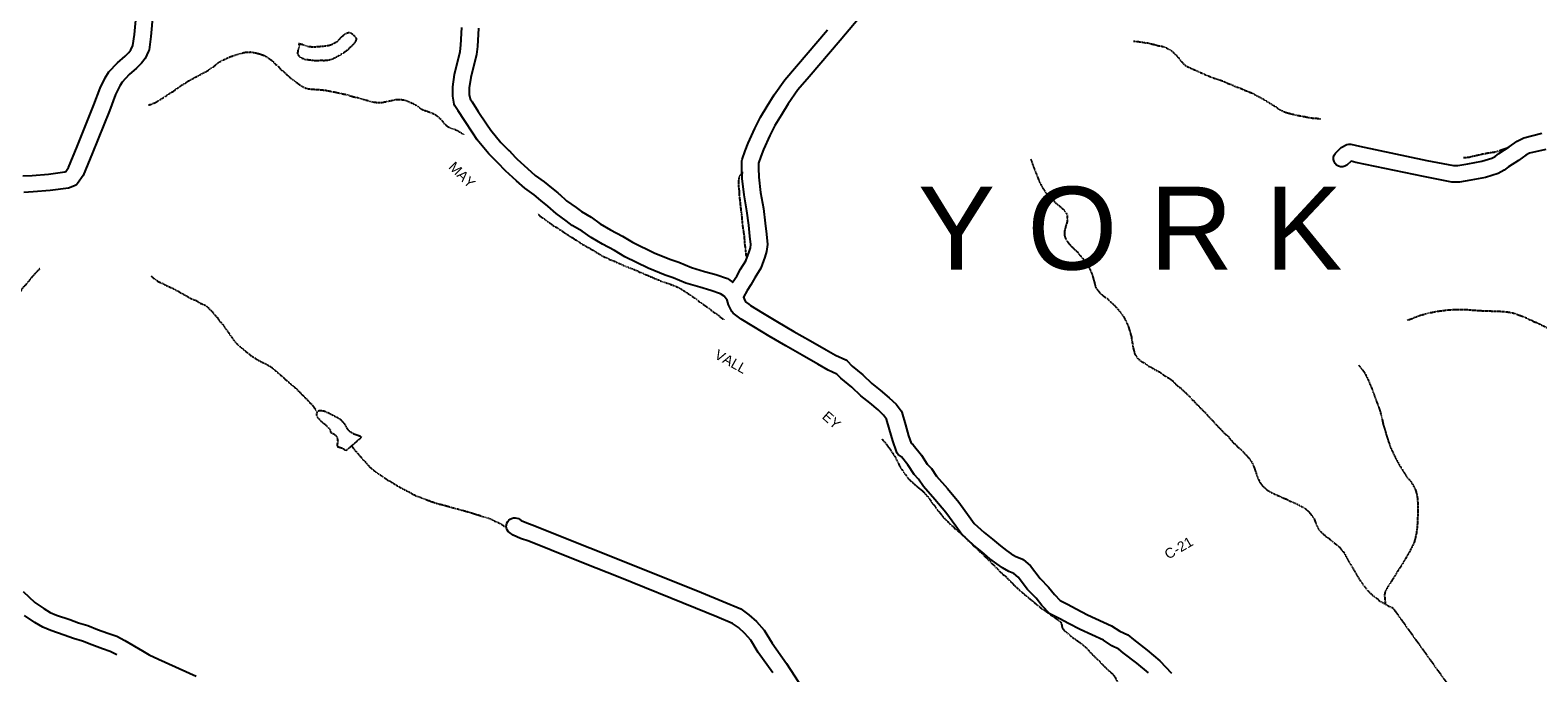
# Model space of a CAD drawing. Header units: feet. Extents: x -1605449 to -1594075, y -1717250 to -1708479.
# Tile 24 of 97: x -1601425 to -1599908, y -1715096 to -1714450. Entities that reach past the tile are written whole.
import ezdxf
from ezdxf.enums import TextEntityAlignment as Align

# ---------------------------------------------------------------- set-up
doc = ezdxf.new("R2010")
doc.units = ezdxf.units.FT
doc.header["$MEASUREMENT"] = 0
doc.linetypes.add('stream', pattern=[1.4, 0.7, -0.1, 0.1, -0.1, 0.1, -0.1, 0.1, -0.1])
for name, color, linetype in [('COUNTY-RD', 7, 'Continuous'), ('CR-TEXT', 7, 'Continuous'), ('HTEXT', 3, 'Continuous'), ('TWP-RD', 6, 'Continuous'), ('WATERWAY', 14, 'stream')]:
    doc.layers.add(name, color=color, linetype=linetype)
doc.styles.add('ARIAL', font='arial.ttf')

msp = doc.modelspace()

# ---------------------------------------------------------------- linework, layer by layer
at = {"layer": 'COUNTY-RD'}
for points in [[(-1600622, -1714791.7), (-1600632.3, -1714785.8), (-1600647.9, -1714776.7), (-1600664.6, -1714767.4), (-1600681.4, -1714757.7), (-1600696.6, -1714748.3), (-1600709.3, -1714740.7), (-1600717.5, -1714734.4), (-1600718.8, -1714732.9), (-1600722.1, -1714726.2), (-1600723.5, -1714721.4), (-1600726.6, -1714717.5), (-1600730.2, -1714714.9), (-1600739.9, -1714711.6), (-1600751, -1714708.5), (-1600765.1, -1714704.2), (-1600777.9, -1714698.8), (-1600785.9, -1714696.3), (-1600803, -1714689.4), (-1600826.6, -1714677.8), (-1600837, -1714671.6), (-1600849, -1714665.1), (-1600860.4, -1714658.5), (-1600869.3, -1714652.1), (-1600879.5, -1714646.2), (-1600885.4, -1714641.6), (-1600895.5, -1714634.4), (-1600904, -1714626.8), (-1600910.8, -1714621.2), (-1600917.6, -1714615.6), (-1600927.1, -1714608.9), (-1600935.4, -1714601.4), (-1600946.5, -1714591.4), (-1600954.1, -1714583.4), (-1600963.4, -1714574.3), (-1600974.9, -1714560.3), (-1600979.4, -1714553.4), (-1600987.9, -1714540.7), (-1600994.1, -1714530.9), (-1600997.4, -1714525.8), (-1600998, -1714524.3), (-1600999.6, -1714516.2), (-1600999.5, -1714506.8), (-1600997.7, -1714494.4), (-1600992.1, -1714471.4), (-1600991.4, -1714465), (-1600990.3, -1714447.2)], [(-1600973.7, -1714448), (-1600974.8, -1714466.3), (-1600975.6, -1714474.3), (-1600981.3, -1714497.6), (-1600982.9, -1714508), (-1600982.9, -1714514.7), (-1600982.1, -1714518.8), (-1600980.1, -1714521.9), (-1600974, -1714531.6), (-1600965.5, -1714544.2), (-1600961.4, -1714550.5), (-1600951.1, -1714563), (-1600943, -1714570.9), (-1600942.8, -1714571), (-1600942.2, -1714571.7), (-1600941.6, -1714572.3), (-1600941.5, -1714572.4), (-1600934.8, -1714579.5), (-1600924.2, -1714589), (-1600916.6, -1714595.9), (-1600907.5, -1714602.3), (-1600900.2, -1714608.3), (-1600893.8, -1714613.6), (-1600893.6, -1714613.7), (-1600893.1, -1714614.2), (-1600892.4, -1714614.8), (-1600892.3, -1714614.9), (-1600885, -1714621.4), (-1600875.5, -1714628.3), (-1600870.2, -1714632.3), (-1600860.2, -1714638.1), (-1600851.3, -1714644.5), (-1600840.8, -1714650.6), (-1600828.8, -1714657.1), (-1600818.7, -1714663.1), (-1600796.2, -1714674.2), (-1600780.3, -1714680.6), (-1600772.2, -1714683.2)], [(-1600772.2, -1714683.2), (-1600759.5, -1714688.5), (-1600746.3, -1714692.5), (-1600735, -1714695.7), (-1600723.1, -1714699.7), (-1600722, -1714700.3), (-1600718, -1714703.2)], [(-1600707, -1714718.5), (-1600706.5, -1714720), (-1600705.1, -1714723), (-1600701.8, -1714725.5)], [(-1600701.8, -1714725.5), (-1600699.9, -1714726.9), (-1600688, -1714734.1), (-1600672.9, -1714743.3), (-1600656.3, -1714752.9), (-1600639.6, -1714762.2), (-1600623.9, -1714771.4), (-1600614.4, -1714776.9), (-1600604.1, -1714781.6), (-1600602.8, -1714782.5), (-1600597.8, -1714787.7), (-1600587.1, -1714796.6), (-1600578.1, -1714805.1), (-1600569.5, -1714811.8), (-1600560.4, -1714819.5), (-1600553.6, -1714826.1), (-1600548.5, -1714832.8), (-1600547.8, -1714834.2), (-1600544.1, -1714846.8), (-1600541, -1714858), (-1600538.5, -1714865.4), (-1600536.3, -1714867), (-1600528.1, -1714877.3), (-1600522.4, -1714886.4), (-1600517.9, -1714890.9), (-1600512.8, -1714898.6), (-1600501.9, -1714910.9), (-1600490.4, -1714924.6), (-1600480, -1714939.1), (-1600474.9, -1714946), (-1600464.9, -1714955), (-1600456.7, -1714961.7), (-1600448.7, -1714968.5), (-1600442.6, -1714973.2), (-1600437.7, -1714976.6), (-1600433, -1714979.2), (-1600427.1, -1714981.5), (-1600425.9, -1714982.3), (-1600418.5, -1714988.7), (-1600408.7, -1715001.4), (-1600400.3, -1715010.1), (-1600394.3, -1715017.4), (-1600388.5, -1715023.6), (-1600381.1, -1715027.1), (-1600372.4, -1715031.9), (-1600361, -1715037.8), (-1600336.9, -1715048.9), (-1600328.4, -1715054.5), (-1600320.6, -1715058.2), (-1600314.9, -1715062.9), (-1600301, -1715073.4), (-1600288.2, -1715084.2), (-1600276.4, -1715096.5)], [(-1600299.6, -1715096.4), (-1600311.4, -1715086.4), (-1600325.2, -1715076), (-1600329.6, -1715072.4), (-1600336.7, -1715069), (-1600345, -1715063.5), (-1600368.3, -1715052.8), (-1600380.2, -1715046.6), (-1600388.7, -1715042), (-1600397.7, -1715037.7), (-1600399, -1715036.8), (-1600406.9, -1715028.4), (-1600412.8, -1715021.2), (-1600421.3, -1715012.3), (-1600430.7, -1715000.2), (-1600435.2, -1714996.3), (-1600440.1, -1714994.3), (-1600446.5, -1714990.7), (-1600452.4, -1714986.6), (-1600459.2, -1714981.5), (-1600467.4, -1714974.5), (-1600475.7, -1714967.7), (-1600487.3, -1714957.2), (-1600493.5, -1714948.9), (-1600503.6, -1714934.9), (-1600514.5, -1714921.8), (-1600526, -1714908.7), (-1600530.9, -1714901.5), (-1600535.5, -1714896.8), (-1600541.7, -1714887), (-1600548.1, -1714879), (-1600551.4, -1714876.5), (-1600552.4, -1714875.2), (-1600553.3, -1714873.8), (-1600556.9, -1714862.8), (-1600560.1, -1714851.4), (-1600563.2, -1714841.1), (-1600566.1, -1714837.2), (-1600571.5, -1714831.9), (-1600580, -1714824.8), (-1600589, -1714817.7), (-1600598.2, -1714809.1), (-1600609.2, -1714799.9), (-1600613.2, -1714795.7), (-1600622, -1714791.7)]]:
    msp.add_lwpolyline(points, dxfattribs=at)
at = {"layer": 'TWP-RD'}
for points in [[(-1601432.1, -1714596.5), (-1601422.6, -1714596), (-1601406.3, -1714594.6), (-1601389.8, -1714592.4), (-1601388.8, -1714591.9), (-1601386.1, -1714588.1), (-1601377.3, -1714567), (-1601360.5, -1714524.9), (-1601354.1, -1714508.1), (-1601349.1, -1714497.8), (-1601345.5, -1714491.8), (-1601336.7, -1714482.6), (-1601329, -1714475.9), (-1601325.4, -1714472.3), (-1601323.4, -1714469.5), (-1601321.4, -1714465.4), (-1601319.8, -1714454.2), (-1601317.8, -1714432.5)], [(-1601301.1, -1714433.7), (-1601303.2, -1714456.2), (-1601305.1, -1714469.8), (-1601305.5, -1714471.1), (-1601309.1, -1714478.2), (-1601312.7, -1714483.2), (-1601317.6, -1714488.1), (-1601325.1, -1714494.6), (-1601332.1, -1714502), (-1601334.4, -1714505.8), (-1601338.8, -1714514.7), (-1601345, -1714530.9), (-1601361.8, -1714573.3), (-1601371.4, -1714596.2), (-1601377, -1714604.2), (-1601378.1, -1714605.3), (-1601379.5, -1714606.2), (-1601385.1, -1714608.4), (-1601386, -1714608.7), (-1601404.4, -1714611.2), (-1601421.5, -1714612.6), (-1601431, -1714613.1)], [(-1600581, -1714426.2), (-1600609.9, -1714460.3), (-1600641, -1714496.9), (-1600652.3, -1714510), (-1600662.3, -1714524), (-1600668.9, -1714535.1), (-1600675.6, -1714545.6), (-1600680.7, -1714555.9), (-1600687, -1714570), (-1600689.8, -1714576.9), (-1600692, -1714583.5), (-1600692.1, -1714588.7), (-1600691.8, -1714597.7), (-1600690, -1714613.1), (-1600687.1, -1714629.1), (-1600685.2, -1714644.1), (-1600684, -1714655.1), (-1600682.8, -1714665.5), (-1600683.8, -1714672.5), (-1600685.7, -1714678.3), (-1600689.6, -1714689.1), (-1600695.8, -1714698.9), (-1600699.6, -1714705.9), (-1600703.5, -1714711.6), (-1600707, -1714718.3), (-1600707, -1714718.5)], [(-1600718, -1714703.2), (-1600717.9, -1714703.2), (-1600717.8, -1714703), (-1600713.8, -1714697.2), (-1600710.2, -1714690.4), (-1600704.6, -1714681.7), (-1600701.4, -1714672.9), (-1600700.1, -1714668.7), (-1600699.6, -1714665.3), (-1600700.6, -1714657), (-1600701.7, -1714646), (-1600703.6, -1714631.6), (-1600706.5, -1714615.5), (-1600708.5, -1714598.9), (-1600708.8, -1714588.8), (-1600708.7, -1714581.3), (-1600708.5, -1714580), (-1600705.4, -1714571.1), (-1600702.4, -1714563.5), (-1600695.8, -1714548.7), (-1600690.1, -1714537.4), (-1600683.1, -1714526.3), (-1600676.3, -1714514.8), (-1600665.4, -1714499.7), (-1600653.6, -1714486.1), (-1600622.6, -1714449.5)], [(-1600019.7, -1714580.8), (-1599992.8, -1714586.1), (-1599988.4, -1714586.1), (-1599978.5, -1714584.2), (-1599964.4, -1714581.7), (-1599954.3, -1714578.6), (-1599951, -1714576.8), (-1599947.1, -1714573.8), (-1599937, -1714567.3), (-1599928.8, -1714561.4), (-1599922.1, -1714558), (-1599903.9, -1714553.6)], [(-1599899.9, -1714569.8), (-1599916.3, -1714573.7), (-1599920.2, -1714575.7), (-1599927.6, -1714581.1), (-1599937.4, -1714587.4), (-1599941.8, -1714590.8), (-1599947.8, -1714594.1), (-1599960.6, -1714597.9), (-1599975.4, -1714600.6), (-1599986.9, -1714602.8), (-1599994.5, -1714602.7), (-1600023, -1714597.1), (-1600091.1, -1714582.8), (-1600095.8, -1714581.6), (-1600100.3, -1714585.8), (-1600102.2, -1714586.8), (-1600104.3, -1714587.3), (-1600106.5, -1714587.3), (-1600108.6, -1714586.6), (-1600110.5, -1714585.5), (-1600112, -1714583.9), (-1600113, -1714582), (-1600113.5, -1714579.8), (-1600113.5, -1714577.6), (-1600112.8, -1714575.5), (-1600111.7, -1714573.7), (-1600105.7, -1714568), (-1600100.2, -1714564.9), (-1600098.2, -1714564.4), (-1600096.1, -1714564.4), (-1600087.3, -1714566.5), (-1600019.7, -1714580.8)], [(-1600677.5, -1715096.3), (-1600692.2, -1715075.7), (-1600699.8, -1715063.3), (-1600705.8, -1715056.6), (-1600712.2, -1715050.8), (-1600718, -1715046.7), (-1600733.9, -1715039.9), (-1600755.5, -1715031.1), (-1600831.5, -1715000.5), (-1600867.9, -1714986), (-1600900.7, -1714972.8), (-1600922.9, -1714963.9), (-1600931.3, -1714961), (-1600938.7, -1714957.7), (-1600942.5, -1714955.2), (-1600943.8, -1714954), (-1600944.7, -1714952.5), (-1600945.4, -1714950.9), (-1600945.7, -1714949.1), (-1600945.6, -1714947.4), (-1600945.1, -1714945.7), (-1600944.3, -1714944.1), (-1600943.2, -1714942.8), (-1600941.9, -1714941.7), (-1600940.3, -1714940.9), (-1600938.6, -1714940.4), (-1600936.9, -1714940.3), (-1600935.1, -1714940.6), (-1600933.5, -1714941.2), (-1600930.8, -1714943), (-1600925.1, -1714945.5), (-1600917, -1714948.3), (-1600894.5, -1714957.3), (-1600861.7, -1714970.5), (-1600825.3, -1714985.1), (-1600749.3, -1715015.6), (-1600727.5, -1715024.5), (-1600709.8, -1715032), (-1600701.8, -1715037.8), (-1600694, -1715044.8), (-1600686.4, -1715053.3), (-1600678.3, -1715066.5), (-1600663.7, -1715086.9), (-1600647.6, -1715111.6)], [(-1601431.7, -1715014.5), (-1601419.8, -1715025.5), (-1601411, -1715031.6), (-1601404.6, -1715035.5), (-1601398, -1715038.1), (-1601384.6, -1715042.7), (-1601375.9, -1715046), (-1601366.5, -1715048.7), (-1601356.8, -1715052.6), (-1601346.4, -1715056.4), (-1601337.6, -1715059.4), (-1601329.4, -1715063.7), (-1601311.5, -1715074), (-1601304.9, -1715078.2), (-1601295.7, -1715082.5), (-1601257.8, -1715099.7)], [(-1601337.4, -1715078.3), (-1601344.2, -1715074.8), (-1601352, -1715072.1), (-1601362.7, -1715068.1), (-1601371.9, -1715064.5), (-1601381.2, -1715061.8), (-1601390.3, -1715058.4), (-1601403.8, -1715053.7), (-1601412, -1715050.5), (-1601420.1, -1715045.6), (-1601430.2, -1715038.5)]]:
    msp.add_lwpolyline(points, dxfattribs=at)
at = {"layer": 'WATERWAY', "ltscale": 0.5, "flags": 128}
for points in [[(-1601154.3, -1714462.9), (-1601153.7, -1714463.1), (-1601152.3, -1714463.8), (-1601150.8, -1714464.1), (-1601149.8, -1714464.6), (-1601148.7, -1714465), (-1601147.7, -1714465.3), (-1601146.5, -1714465.7), (-1601145.2, -1714466.2), (-1601143.3, -1714466.3), (-1601141.5, -1714466.5), (-1601139.8, -1714466.5), (-1601138.1, -1714466.5), (-1601136.1, -1714466.4), (-1601133.5, -1714466.2), (-1601131.8, -1714466), (-1601130.1, -1714465.9), (-1601128.4, -1714465.7), (-1601124.8, -1714465.2), (-1601123.4, -1714464.9), (-1601122.1, -1714464.4), (-1601120.8, -1714463.9), (-1601119.4, -1714463.2), (-1601118.1, -1714462.4), (-1601116.6, -1714461.7), (-1601115.6, -1714461.2), (-1601114.7, -1714460.2), (-1601113.7, -1714459.2), (-1601112.9, -1714458.1), (-1601112, -1714457.2), (-1601110.7, -1714455.9), (-1601109.9, -1714455.4), (-1601108.4, -1714454.1), (-1601107.4, -1714453.4), (-1601106.5, -1714452.9), (-1601105.3, -1714452.4), (-1601104, -1714452.2), (-1601102.7, -1714452.4), (-1601101.5, -1714452.9), (-1601100, -1714454.1), (-1601098.8, -1714455.3), (-1601097.7, -1714456.6), (-1601096.8, -1714458), (-1601096.8, -1714459.5), (-1601097.2, -1714460.6), (-1601098, -1714462.3), (-1601100.2, -1714464.8), (-1601102, -1714466.6), (-1601103.6, -1714468), (-1601104.9, -1714469.3), (-1601106.2, -1714470.5), (-1601107.7, -1714471.5), (-1601108.9, -1714472.5), (-1601110.2, -1714473.3), (-1601111.4, -1714474.1), (-1601112.9, -1714475), (-1601118.3, -1714478), (-1601120.5, -1714479), (-1601123.3, -1714479.9), (-1601126.3, -1714480.4), (-1601129.3, -1714480.6), (-1601131.8, -1714480.4), (-1601134.3, -1714480.6), (-1601136.7, -1714480.6), (-1601138.7, -1714480.6), (-1601140.5, -1714480.4), (-1601142.3, -1714480.1), (-1601144.5, -1714479.9), (-1601146, -1714479.7), (-1601147.2, -1714479.7), (-1601148.2, -1714479.5), (-1601149, -1714479.2), (-1601150, -1714478.7), (-1601151, -1714478.4), (-1601151.9, -1714477.8), (-1601152.7, -1714477.3), (-1601154, -1714476), (-1601154.7, -1714475), (-1601155.4, -1714473.5), (-1601155.4, -1714472.5), (-1601155, -1714471.1), (-1601154.9, -1714469.8), (-1601154.5, -1714468.3), (-1601154, -1714467.1), (-1601153.8, -1714466.3), (-1601153.5, -1714466), (-1601154.3, -1714462.9)], [(-1600314.6, -1714460.9), (-1600310.7, -1714461.2), (-1600301.9, -1714462.6), (-1600300, -1714462.7), (-1600298, -1714463.4), (-1600292.1, -1714464.6), (-1600290.5, -1714465.3), (-1600285.9, -1714466.1), (-1600283.8, -1714466.7), (-1600281.7, -1714467.5), (-1600280.1, -1714468.7), (-1600278.4, -1714469.3), (-1600276, -1714471), (-1600271.5, -1714475.3), (-1600267.9, -1714479.4), (-1600266.9, -1714481.1), (-1600262.8, -1714485.2), (-1600261, -1714486.3), (-1600257.1, -1714488.1), (-1600254.4, -1714489.3), (-1600243.5, -1714494.1), (-1600234.1, -1714498), (-1600224.9, -1714500.9), (-1600222.9, -1714501.9), (-1600219.8, -1714503.4), (-1600217.2, -1714504.2), (-1600214.8, -1714505.2), (-1600212.8, -1714506.3), (-1600210.9, -1714507.1), (-1600209.3, -1714507.4), (-1600205.2, -1714509.1), (-1600203.4, -1714510.1), (-1600200.5, -1714511), (-1600197.7, -1714512.3), (-1600196, -1714512.8), (-1600194, -1714513.8), (-1600192, -1714515.1), (-1600189.6, -1714516.2), (-1600186.9, -1714517.7), (-1600184.1, -1714519.2), (-1600175.5, -1714524.6), (-1600171.4, -1714526.9), (-1600169.8, -1714528.4), (-1600167.6, -1714529.7), (-1600163.4, -1714531.8), (-1600161.7, -1714532.5), (-1600157.2, -1714533.7), (-1600155.2, -1714534.2), (-1600149.3, -1714535.6), (-1600146.9, -1714536), (-1600144.4, -1714536.6), (-1600142.8, -1714536.7), (-1600140.8, -1714537.2), (-1600134.9, -1714538.2), (-1600129.2, -1714538.6), (-1600127.4, -1714538.9), (-1600126.2, -1714539.2)], [(-1601305.5, -1714525), (-1601303.4, -1714524.5), (-1601298.1, -1714522.4), (-1601294.4, -1714519.9), (-1601292.6, -1714519), (-1601289.6, -1714517), (-1601287.6, -1714515.9), (-1601286, -1714514.4), (-1601283, -1714512.5), (-1601280.8, -1714511.5), (-1601278.8, -1714510), (-1601277.2, -1714508.5), (-1601275.3, -1714507.6), (-1601272, -1714504.9), (-1601269.9, -1714504), (-1601265.9, -1714501.1), (-1601261.4, -1714498.9), (-1601259.3, -1714497.5), (-1601255.4, -1714495.7), (-1601252.9, -1714494.1), (-1601251.3, -1714493.4), (-1601249, -1714492.1), (-1601247.3, -1714491.4), (-1601242.8, -1714488.3), (-1601241.2, -1714487.1), (-1601239.3, -1714485.9), (-1601235.5, -1714482.6), (-1601231.9, -1714480.5), (-1601223.1, -1714476.4), (-1601221.2, -1714475.9), (-1601219.6, -1714475.2), (-1601213.4, -1714473.4), (-1601211.8, -1714472.9), (-1601207.9, -1714472), (-1601202.6, -1714471.8), (-1601196.9, -1714472.9), (-1601192.9, -1714474), (-1601190, -1714475), (-1601187.8, -1714476), (-1601184.3, -1714478.4), (-1601181.9, -1714480.1), (-1601180.2, -1714481.6), (-1601177.7, -1714484.4), (-1601176, -1714485.2), (-1601172.3, -1714489.7), (-1601170.3, -1714491), (-1601168.1, -1714493), (-1601166.6, -1714494.6), (-1601162.2, -1714498.4), (-1601157.6, -1714501.9), (-1601155.8, -1714503), (-1601153.9, -1714504.5), (-1601151.4, -1714506.1), (-1601148, -1714507.9), (-1601144.5, -1714508.9), (-1601141.2, -1714509.2), (-1601139.5, -1714509.2), (-1601137.5, -1714509.5), (-1601135.3, -1714509.4), (-1601133.1, -1714509.8), (-1601127.8, -1714510.2), (-1601125.1, -1714510.8), (-1601120.1, -1714511.8), (-1601117.4, -1714512.2), (-1601109.7, -1714514), (-1601106.9, -1714514.5), (-1601104.5, -1714515.1), (-1601102.7, -1714515.9), (-1601096.8, -1714517.5), (-1601094.6, -1714517.8), (-1601091.9, -1714518.8), (-1601089.6, -1714519.3), (-1601086.9, -1714520.2), (-1601085.1, -1714520.5), (-1601083, -1714521.4), (-1601079.2, -1714522.1), (-1601075.3, -1714522.6), (-1601070.8, -1714522.5), (-1601067, -1714521.8), (-1601057.3, -1714519.7), (-1601053.7, -1714519.5), (-1601052, -1714519.5), (-1601048.5, -1714520.1), (-1601046.1, -1714520.8), (-1601039.1, -1714523.8), (-1601035.2, -1714526.1), (-1601031.8, -1714528.8), (-1601028, -1714530.6), (-1601026.1, -1714531), (-1601024.4, -1714531.7), (-1601022.1, -1714532.5), (-1601018.4, -1714534.1), (-1601016.7, -1714535.1), (-1601015, -1714536.6), (-1601013.2, -1714537.9), (-1601010.1, -1714541.2), (-1601008.8, -1714543.2), (-1601004.6, -1714546.8), (-1601002.9, -1714547.8), (-1601001.2, -1714548.5), (-1600997, -1714549.8), (-1600997, -1714549.8), (-1600995.3, -1714550.6), (-1600990.3, -1714553.5), (-1600988.6, -1714554.8), (-1600988.4, -1714555.1)], [(-1599982.8, -1714578), (-1599982.1, -1714578), (-1599977.2, -1714577.6), (-1599975.2, -1714576.9), (-1599972.1, -1714576.3), (-1599968.1, -1714575.4), (-1599968.1, -1714575.4), (-1599966.2, -1714575.1), (-1599963.9, -1714574.4), (-1599958.2, -1714573.3), (-1599951.7, -1714572.4), (-1599947.9, -1714571.5), (-1599945.2, -1714570.3), (-1599940.9, -1714568.9), (-1599938.3, -1714567.9)], [(-1600418.3, -1714579.5), (-1600416.9, -1714582.8), (-1600415.3, -1714587.5), (-1600409.5, -1714602.1), (-1600406.4, -1714608.2), (-1600402.6, -1714613.7), (-1600401.3, -1714615.4), (-1600397.9, -1714619), (-1600391.3, -1714625.1), (-1600389.5, -1714626.4), (-1600385.4, -1714630.1), (-1600383.7, -1714632), (-1600382.4, -1714634), (-1600381.5, -1714635.7), (-1600381.3, -1714639.4), (-1600381.4, -1714641.7), (-1600381.9, -1714644.2), (-1600382.6, -1714645.9), (-1600384.3, -1714652.6), (-1600384.1, -1714656.4), (-1600383.4, -1714658.8), (-1600382.4, -1714660.8), (-1600379.8, -1714664.6), (-1600377.5, -1714666.9), (-1600375.1, -1714669.4), (-1600372.6, -1714671.7), (-1600370.9, -1714673), (-1600369.9, -1714674.7), (-1600363.4, -1714682.1), (-1600360.3, -1714687.1), (-1600358.8, -1714689.9), (-1600356.2, -1714695.9), (-1600354.7, -1714701.6), (-1600354.1, -1714703.6), (-1600353.3, -1714707.2), (-1600352.6, -1714708.9), (-1600348.8, -1714713.9), (-1600346.1, -1714716.3), (-1600343.4, -1714718.3), (-1600341.1, -1714719.8), (-1600339.1, -1714721.9), (-1600334.7, -1714725.9), (-1600328.7, -1714732.5), (-1600325.5, -1714736.8), (-1600324.1, -1714739), (-1600323.5, -1714740.6), (-1600322.1, -1714743.1), (-1600319.7, -1714748.6), (-1600318.8, -1714751.9), (-1600318, -1714753.8), (-1600317.6, -1714755.9), (-1600316.9, -1714758.1), (-1600316.7, -1714760.4), (-1600315.1, -1714769.3), (-1600314.7, -1714770.9), (-1600313.4, -1714775.9), (-1600310.6, -1714779.9), (-1600308.4, -1714781.9), (-1600306.2, -1714783.4), (-1600303.9, -1714784.5), (-1600301.4, -1714786.5), (-1600299.2, -1714788), (-1600296.8, -1714789), (-1600294.8, -1714790.3), (-1600290.1, -1714792.9), (-1600288.4, -1714793.5), (-1600286.4, -1714795.2), (-1600284, -1714797), (-1600281.2, -1714798.8), (-1600279.5, -1714799.6), (-1600277, -1714801.3), (-1600274.9, -1714802.9), (-1600273.6, -1714804.6), (-1600269.2, -1714808.7), (-1600267.3, -1714809.7), (-1600265.1, -1714812.1), (-1600259.4, -1714817.3), (-1600257, -1714819.7), (-1600255.8, -1714821.6), (-1600254.2, -1714822.5), (-1600253.1, -1714824.2), (-1600243, -1714834.3), (-1600237.7, -1714840.1), (-1600235, -1714842.7), (-1600232.5, -1714845.7), (-1600230, -1714848.2), (-1600227.4, -1714851), (-1600222.4, -1714856.1), (-1600219.3, -1714858.7), (-1600218.1, -1714860.4), (-1600216.3, -1714862.4), (-1600214.2, -1714865), (-1600211.7, -1714867), (-1600210.3, -1714868.8), (-1600206.8, -1714871.6), (-1600203.1, -1714875.4), (-1600197.5, -1714881.7), (-1600196.3, -1714883.5), (-1600195.1, -1714885.7), (-1600194.1, -1714888.2), (-1600193.2, -1714890.3), (-1600193.2, -1714890.3), (-1600192.3, -1714893.2), (-1600191.5, -1714895), (-1600191, -1714897), (-1600189.8, -1714900.2), (-1600187.7, -1714904.5), (-1600186.3, -1714906.5), (-1600184.6, -1714908.6), (-1600180.4, -1714912.3), (-1600178.4, -1714913.6), (-1600174.4, -1714915.7), (-1600172, -1714916.8), (-1600167, -1714919), (-1600164.8, -1714920.1), (-1600162.1, -1714921.1), (-1600159.9, -1714922), (-1600157.6, -1714923.4), (-1600149.8, -1714926.6), (-1600146.3, -1714928.7), (-1600144.1, -1714929.7), (-1600142.3, -1714930.9), (-1600140.3, -1714932.3), (-1600137.9, -1714934.8), (-1600135.7, -1714937.8), (-1600134.2, -1714939.5), (-1600133.1, -1714941.1), (-1600130.6, -1714947.8), (-1600129.4, -1714950.3), (-1600128.2, -1714952.1), (-1600126.3, -1714954.4), (-1600123.9, -1714956.7), (-1600122.2, -1714957.9), (-1600120.9, -1714959.5), (-1600118.4, -1714960.8), (-1600116, -1714963), (-1600114, -1714964.5), (-1600109.6, -1714968.2), (-1600107.7, -1714969.6), (-1600106.4, -1714971.4), (-1600103.3, -1714975), (-1600097.4, -1714985.6), (-1600094.5, -1714990.3), (-1600091.9, -1714994.9), (-1600088.7, -1715000.1), (-1600087.5, -1715002.4), (-1600085.9, -1715004.9), (-1600084.2, -1715006.7), (-1600083.4, -1715008.4), (-1600081.7, -1715010), (-1600080.5, -1715011.9), (-1600079, -1715013.7), (-1600074.2, -1715018.3), (-1600071.6, -1715020.4), (-1600069.5, -1715021.6), (-1600067.8, -1715023.4), (-1600066.2, -1715024.4), (-1600064.5, -1715025.5), (-1600062.5, -1715026.5), (-1600058.1, -1715029.1), (-1600053.9, -1715030.9), (-1599989.9, -1715119.9)], [(-1600707.5, -1714593.3), (-1600709.4, -1714594.6), (-1600711.1, -1714596.7), (-1600711.7, -1714598.3), (-1600711.9, -1714600.3), (-1600712.2, -1714602.2), (-1600712.2, -1714604), (-1600712, -1714607.7), (-1600711.6, -1714610.5), (-1600711.4, -1714615.5), (-1600709.5, -1714632.7), (-1600709.1, -1714634.9), (-1600708.2, -1714645.6), (-1600706.5, -1714656.6), (-1600705.9, -1714665.1), (-1600705.2, -1714670.1), (-1600705, -1714672.3), (-1600704.8, -1714674), (-1600704.5, -1714677.3)], [(-1600914.1, -1714634.5), (-1600911.8, -1714636.8), (-1600906.5, -1714640.4), (-1600904.2, -1714642.4), (-1600901.3, -1714644.1), (-1600899.5, -1714645.7), (-1600896.4, -1714647.7), (-1600894.8, -1714648.3), (-1600892.4, -1714650.3), (-1600890.6, -1714651.1), (-1600886, -1714654.4), (-1600883.8, -1714655.7), (-1600881.5, -1714657.4), (-1600878.6, -1714658.8), (-1600876.1, -1714660.8), (-1600874.4, -1714661.4), (-1600872.5, -1714662.9), (-1600869.7, -1714664.9), (-1600866.6, -1714666.4), (-1600864.3, -1714668), (-1600861.9, -1714669), (-1600859.7, -1714670.6), (-1600858.1, -1714671.3), (-1600856, -1714672.9), (-1600854.2, -1714673.7), (-1600850.7, -1714676), (-1600846.3, -1714678.3), (-1600843.9, -1714679.1), (-1600842.1, -1714680.3), (-1600838.6, -1714681.6), (-1600836, -1714682.6), (-1600833, -1714684.2), (-1600830.7, -1714685), (-1600826, -1714687.3), (-1600824.1, -1714687.8), (-1600821.3, -1714689.1), (-1600818.4, -1714689.9), (-1600815.9, -1714691.2), (-1600813.9, -1714691.8), (-1600811.9, -1714693.1), (-1600808.3, -1714694.3), (-1600806.3, -1714695.4), (-1600803.3, -1714696.4), (-1600800.8, -1714697.7), (-1600799.1, -1714698.2), (-1600795.6, -1714700), (-1600791.9, -1714701.2), (-1600789.7, -1714702.6), (-1600783.7, -1714704.3), (-1600776.6, -1714706.9), (-1600771.9, -1714709), (-1600769.9, -1714710.2), (-1600765, -1714713.3), (-1600754.4, -1714720.5), (-1600752, -1714722.5), (-1600740.8, -1714730.4), (-1600738.6, -1714732.4), (-1600734.7, -1714735), (-1600732.7, -1714736.1), (-1600730.8, -1714738), (-1600728.1, -1714740.1), (-1600726.8, -1714740.8)], [(-1601414.9, -1714689.8), (-1601416.8, -1714691.5), (-1601418.5, -1714693.5), (-1601422.8, -1714697.9), (-1601424.4, -1714700.3), (-1601430.4, -1714707.3), (-1601432.7, -1714709.7), (-1601434, -1714712.1), (-1601438.6, -1714716.8), (-1601440.9, -1714719.7), (-1601442.7, -1714721.2), (-1601444.4, -1714722.7), (-1601448.4, -1714725.3), (-1601450.7, -1714727.3), (-1601453.2, -1714728.5), (-1601459, -1714732.1), (-1601461.6, -1714734), (-1601463.3, -1714735.5), (-1601464.9, -1714736.3), (-1601469.1, -1714739.2), (-1601470.7, -1714739.9), (-1601473.1, -1714741.4), (-1601475, -1714742.5), (-1601476.7, -1714744), (-1601478.2, -1714745.9), (-1601479.8, -1714747.4), (-1601482.6, -1714751.8), (-1601484.4, -1714755.8), (-1601485.5, -1714759.5), (-1601486.3, -1714764.2), (-1601487.7, -1714770.5), (-1601488.1, -1714773.2), (-1601488.3, -1714778.2), (-1601488.1, -1714787.4), (-1601487.3, -1714795.6), (-1601486.8, -1714797.8), (-1601485.5, -1714801.1), (-1601484.7, -1714802.9), (-1601484.2, -1714804.8), (-1601481.9, -1714813.4), (-1601481.5, -1714815.4), (-1601481, -1714817.1), (-1601480.1, -1714821.1), (-1601479.4, -1714827.8), (-1601479.3, -1714833.1), (-1601479.6, -1714837.5), (-1601479.8, -1714839.3), (-1601479.9, -1714841.1), (-1601479.8, -1714846.3), (-1601479.4, -1714851), (-1601479.1, -1714853), (-1601478.4, -1714855), (-1601477.5, -1714858.5), (-1601475.8, -1714863), (-1601474.4, -1714865.1), (-1601473.9, -1714866.8), (-1601472.4, -1714869.1), (-1601469.7, -1714872.6), (-1601468.6, -1714874.6), (-1601467.1, -1714878.3), (-1601466.9, -1714880.3), (-1601466.8, -1714885.4), (-1601468.1, -1714891.3), (-1601469.6, -1714896.2), (-1601470.4, -1714898), (-1601471.3, -1714901.4), (-1601472.3, -1714903.7), (-1601472.4, -1714905.7), (-1601472.9, -1714908.3), (-1601472.8, -1714916.6), (-1601472.6, -1714918.4), (-1601471.9, -1714922.4), (-1601471.4, -1714924.4), (-1601471, -1714929.5), (-1601471, -1714931.5), (-1601471.8, -1714935.5), (-1601472.4, -1714937.5), (-1601473.5, -1714941.4), (-1601475, -1714947.6), (-1601478.2, -1714957.8), (-1601479, -1714959.6), (-1601480.1, -1714963), (-1601481.9, -1714967), (-1601482.2, -1714968.9), (-1601482.3, -1714973.1), (-1601481.6, -1714977.1), (-1601481.6, -1714977.2)], [(-1601303, -1714697.1), (-1601300.5, -1714699.3), (-1601297.8, -1714701.1), (-1601296.1, -1714702.6), (-1601291, -1714704.8), (-1601287.7, -1714706.6), (-1601280, -1714710.1), (-1601277.8, -1714711.5), (-1601275.4, -1714712.5), (-1601272.9, -1714714.3), (-1601271, -1714715.1), (-1601268.7, -1714716.6), (-1601266.8, -1714717.3), (-1601265.2, -1714718.6), (-1601261.5, -1714720.4), (-1601257.4, -1714721.8), (-1601255.7, -1714723.1), (-1601253.6, -1714724.5), (-1601251.7, -1714725.1), (-1601249.2, -1714726.2), (-1601247.5, -1714727.4), (-1601245, -1714729.5), (-1601240.9, -1714733.7), (-1601239.1, -1714736), (-1601237.4, -1714737.8), (-1601235.8, -1714739.6), (-1601235, -1714741.3), (-1601230.2, -1714746.7), (-1601228.4, -1714749.6), (-1601226.2, -1714752.4), (-1601224.3, -1714755.4), (-1601222.4, -1714757.9), (-1601220.7, -1714760.7), (-1601219, -1714762.5), (-1601217.7, -1714764.3), (-1601214.6, -1714767.5), (-1601212.9, -1714768.4), (-1601211.1, -1714770.1), (-1601209.4, -1714771.6), (-1601207.4, -1714773.4), (-1601204.5, -1714775.4), (-1601203, -1714777), (-1601199.3, -1714779.1), (-1601196.1, -1714781.3), (-1601188.2, -1714785.4), (-1601186.2, -1714786.2), (-1601184.5, -1714787.3), (-1601182.3, -1714788.5), (-1601178.4, -1714791.9), (-1601176.1, -1714793.9), (-1601170, -1714799.2), (-1601168.1, -1714801), (-1601166.4, -1714802.3), (-1601162, -1714806.4), (-1601159.2, -1714808.6), (-1601157.5, -1714810.1), (-1601153.1, -1714814.4), (-1601148.5, -1714819.1), (-1601145.8, -1714821.8), (-1601143.8, -1714824.1), (-1601141.6, -1714825.9), (-1601138.4, -1714830.4), (-1601136, -1714833.9)], [(-1600039.1, -1714741.4), (-1600037.3, -1714740.9), (-1600034.4, -1714739.9), (-1600032.4, -1714738.8), (-1600030.1, -1714738.1), (-1600027.1, -1714736.9), (-1600024.3, -1714736.1), (-1600019.3, -1714734.8), (-1600017, -1714734), (-1600014.8, -1714733.8), (-1600010.1, -1714732.7), (-1600004.5, -1714732), (-1599997.8, -1714731.1), (-1599994.4, -1714731), (-1599992.6, -1714730.7), (-1599982.9, -1714730.7), (-1599977.6, -1714731), (-1599974.9, -1714731.3), (-1599969.9, -1714731.6), (-1599966.9, -1714731.9), (-1599964, -1714732), (-1599958.7, -1714732.1), (-1599953.8, -1714732.4), (-1599951.2, -1714732.4), (-1599942.1, -1714732.8), (-1599937.6, -1714733.4), (-1599933.1, -1714734.3), (-1599931.2, -1714734.8), (-1599929.6, -1714735.4), (-1599927.2, -1714736.4), (-1599925, -1714737.1), (-1599918.8, -1714739.5), (-1599917, -1714740.8), (-1599913.6, -1714741.9), (-1599911.9, -1714743.1), (-1599909.1, -1714743.9), (-1599903.7, -1714746.7), (-1599901.2, -1714747.8), (-1599899.5, -1714748.8), (-1599896.8, -1714750.1), (-1599895, -1714750.7), (-1599893.3, -1714751.9), (-1599891.3, -1714752.7), (-1599889.6, -1714753.9), (-1599886.7, -1714755), (-1599883.2, -1714757), (-1599880.2, -1714758.4), (-1599878, -1714759.9), (-1599875.5, -1714761.2), (-1599873.5, -1714761.9), (-1599871.4, -1714763), (-1599869.2, -1714764.5), (-1599864.5, -1714766.9), (-1599862.7, -1714768.1), (-1599859.3, -1714769.9), (-1599857.1, -1714770.9)], [(-1600088.5, -1714786.8), (-1600086.7, -1714788.5), (-1600082.4, -1714794.3), (-1600080.4, -1714798.1), (-1600077.8, -1714803.4), (-1600077.3, -1714805.1), (-1600074.2, -1714812.2), (-1600073.5, -1714814.5), (-1600070.2, -1714823.7), (-1600068.3, -1714828.2), (-1600067.4, -1714831), (-1600066.8, -1714832.7), (-1600065.5, -1714837.9), (-1600064.8, -1714840.2), (-1600063.6, -1714846.4), (-1600062.4, -1714850.2), (-1600061.5, -1714853.3), (-1600058.7, -1714862.5), (-1600057, -1714867), (-1600056.1, -1714869.7), (-1600051, -1714880.5), (-1600048.3, -1714885.4), (-1600047.2, -1714887.4), (-1600039.4, -1714899.7), (-1600038, -1714901.4), (-1600036.4, -1714902.9), (-1600033.3, -1714908), (-1600032.4, -1714909.8), (-1600031.4, -1714911.5), (-1600030.7, -1714913.5), (-1600030, -1714916.2), (-1600029.1, -1714921), (-1600028.9, -1714924), (-1600028.6, -1714933.5), (-1600028.9, -1714939), (-1600028.9, -1714943), (-1600029.3, -1714947.6), (-1600029.4, -1714950.2), (-1600030.2, -1714955.9), (-1600030.7, -1714957.8), (-1600031, -1714959.8), (-1600032.4, -1714965), (-1600034.9, -1714970.2), (-1600035.9, -1714971.9), (-1600036.5, -1714973.6), (-1600038.2, -1714976.4), (-1600040, -1714979.1), (-1600040.8, -1714981.1), (-1600042.3, -1714983.3), (-1600043.4, -1714985.2), (-1600044.7, -1714987.5), (-1600049.8, -1714995.1), (-1600050.9, -1714997), (-1600051.9, -1714999), (-1600054.6, -1715002.9), (-1600055.5, -1715004.7), (-1600058.3, -1715008.6), (-1600060.6, -1715012.8), (-1600061.6, -1715014.5), (-1600062.4, -1715018.5), (-1600061.9, -1715020.3), (-1600061.6, -1715027.1)], [(-1601091.1, -1714859.1), (-1601097.1, -1714856.8), (-1601099.1, -1714856.2), (-1601102.8, -1714853.9), (-1601104.5, -1714852.2), (-1601106.9, -1714848.4), (-1601107.9, -1714846.4), (-1601111, -1714842.8), (-1601112.7, -1714841.5), (-1601114.4, -1714840.5), (-1601116, -1714839.5), (-1601124.3, -1714835.2), (-1601128.6, -1714833.3), (-1601132, -1714832.7), (-1601134, -1714832.7), (-1601136, -1714833.9), (-1601136.6, -1714835.7), (-1601136.6, -1714837.7), (-1601135.2, -1714839.7), (-1601133.6, -1714841.4), (-1601131.9, -1714843.4), (-1601128, -1714846.3), (-1601124.1, -1714850.3), (-1601122.7, -1714852.3), (-1601122.5, -1714854.3), (-1601120.9, -1714855.3), (-1601118.8, -1714856.1), (-1601117, -1714857.7), (-1601116, -1714859.7), (-1601115.4, -1714861.4), (-1601115.3, -1714863.4), (-1601115.9, -1714866.9), (-1601115.9, -1714868.6), (-1601112.2, -1714869.7), (-1601110.5, -1714870.3), (-1601108.8, -1714871.3), (-1601107.3, -1714873), (-1601091.1, -1714859.1)], [(-1601101.3, -1714868), (-1601099.3, -1714871), (-1601094.9, -1714875.8), (-1601088.8, -1714883), (-1601086.6, -1714884.8), (-1601085.4, -1714886.6), (-1601083, -1714889.2), (-1601080, -1714891.7), (-1601077.8, -1714893.7), (-1601075.1, -1714895.8), (-1601073.4, -1714896.6), (-1601066.5, -1714901.2), (-1601064.8, -1714902.7), (-1601062.7, -1714903.5), (-1601052.7, -1714909.6), (-1601049.2, -1714911.4), (-1601047.3, -1714912.5), (-1601045.3, -1714913.4), (-1601041.6, -1714915.3), (-1601039.8, -1714916.6), (-1601037.8, -1714917.4), (-1601035.9, -1714918.6), (-1601032.9, -1714919.4), (-1601032.9, -1714919.4), (-1601030.4, -1714920.5), (-1601026.7, -1714921.8), (-1601025, -1714922.6), (-1601022.8, -1714923.1), (-1601021, -1714924.1), (-1601018.8, -1714924.6), (-1601017.1, -1714925.4), (-1601015.1, -1714925.9), (-1601013.4, -1714926.5), (-1601011.6, -1714926.8), (-1601008.4, -1714927.6), (-1601004.9, -1714928.6), (-1601002, -1714929.4), (-1601000.4, -1714930), (-1600994.2, -1714931.5), (-1600992.5, -1714932.1), (-1600987.3, -1714933.4), (-1600972.5, -1714937.9), (-1600970, -1714938.9), (-1600967.7, -1714939.5), (-1600961.6, -1714941.4), (-1600959.6, -1714942.3), (-1600957.3, -1714943.7), (-1600954.2, -1714944.9), (-1600950.2, -1714947), (-1600948.5, -1714948.3), (-1600947.3, -1714949)], [(-1600567.7, -1714861.2), (-1600565.9, -1714863.4), (-1600564.2, -1714865.2), (-1600561.3, -1714869.3), (-1600559.7, -1714871.3), (-1600555.7, -1714877.4), (-1600554.2, -1714879.6), (-1600553.3, -1714881.8), (-1600552, -1714883.9), (-1600550.1, -1714888.2), (-1600546, -1714894.5), (-1600543.8, -1714897.2), (-1600541.4, -1714900.7), (-1600539.9, -1714902.3), (-1600536.4, -1714905.3), (-1600534.3, -1714907.4), (-1600527.8, -1714912.5), (-1600521.3, -1714919.5), (-1600519.8, -1714921.5), (-1600518.6, -1714923.5), (-1600516.7, -1714926.1), (-1600515.2, -1714927.8), (-1600512, -1714932.4), (-1600510, -1714934.7), (-1600506.7, -1714939), (-1600505.2, -1714940.7), (-1600503.5, -1714942.5), (-1600500.8, -1714944.7), (-1600499.1, -1714947), (-1600496.2, -1714949.1), (-1600494.7, -1714951.1), (-1600492.2, -1714952.7), (-1600490.5, -1714954.6), (-1600488.1, -1714956.5), (-1600486.1, -1714958), (-1600483.8, -1714960.2), (-1600480.9, -1714963.5), (-1600478.7, -1714965.1), (-1600477, -1714967.1), (-1600475, -1714969.1), (-1600473.3, -1714970.2), (-1600468.9, -1714974.9), (-1600466.3, -1714977), (-1600464.8, -1714978.8), (-1600462.5, -1714980.6), (-1600461.1, -1714982.6), (-1600458.9, -1714984.3), (-1600457.6, -1714986.1), (-1600457.6, -1714986.1), (-1600455.4, -1714987.7), (-1600454, -1714989.7), (-1600451.5, -1714991.5), (-1600449.9, -1714993.7), (-1600447.8, -1714995.5), (-1600445.9, -1714997.5), (-1600443.9, -1714998.8), (-1600440.8, -1715002.1), (-1600437.1, -1715005.6), (-1600435.6, -1715007.4), (-1600431, -1715011.7), (-1600423.1, -1715018.6), (-1600413, -1715026.8), (-1600405.9, -1715032.6), (-1600404, -1715033.4), (-1600399.5, -1715037), (-1600391.4, -1715042.5), (-1600389.7, -1715044), (-1600387.9, -1715045.3), (-1600387.2, -1715047.1), (-1600386.4, -1715051.1), (-1600384.8, -1715053.3), (-1600383.2, -1715054.9), (-1600379, -1715058), (-1600377.3, -1715060), (-1600373.3, -1715062.5), (-1600366.2, -1715067.6), (-1600362, -1715071.4), (-1600360.3, -1715073.2), (-1600358.6, -1715075.3), (-1600354.4, -1715079.5), (-1600352.5, -1715081.4), (-1600348.5, -1715084.9), (-1600347.1, -1715086.9), (-1600345.4, -1715088.4), (-1600343.9, -1715090.2), (-1600341.9, -1715091.9), (-1600340, -1715093.8), (-1600335.9, -1715097.3), (-1600333.2, -1715100.8), (-1600332.5, -1715102.4), (-1600330.5, -1715106.4), (-1600329.3, -1715110.3), (-1600329.1, -1715111.9), (-1600328.6, -1715113.8), (-1600328.4, -1715115.4), (-1600327.9, -1715117.3), (-1600326.8, -1715118.9), (-1600324.8, -1715120.6), (-1600323, -1715121.5), (-1600321.1, -1715122), (-1600314.8, -1715122.8), (-1600311.3, -1715122.9), (-1600308.9, -1715123.1), (-1600301.9, -1715122.8), (-1600294.4, -1715123.2), (-1600292.4, -1715123.7), (-1600288, -1715124.3), (-1600283.5, -1715125.4), (-1600281.1, -1715126.4), (-1600279.1, -1715127.5), (-1600277.1, -1715129), (-1600275.2, -1715130.5), (-1600273.6, -1715131.5), (-1600270.5, -1715135), (-1600269.2, -1715136.8), (-1600267.3, -1715137.8), (-1600266.7, -1715138.5)]]:
    msp.add_lwpolyline(points, dxfattribs=at)

# ---------------------------------------------------------------- texts
at = {"layer": 'CR-TEXT', "style": 'ARIAL'}
for s, rotation, p in [('MAY', 315, (-1601006.6, -1714590.4)), ('VALL', 331, (-1600738.6, -1714781.9)), ('EY', 318, (-1600630.8, -1714841.8)), ('C-21', 30, (-1600278.4, -1714985.1))]:
    msp.add_text(s, height=10, rotation=rotation, dxfattribs=at).set_placement(p, align=Align.BOTTOM_LEFT)
at = {"layer": 'HTEXT', "style": 'ARIAL'}
msp.add_text('Y O R K', height=83.33, dxfattribs=at).set_placement((-1600318.1, -1714649), align=Align.MIDDLE_CENTER)

doc.saveas('drawing.dxf')
